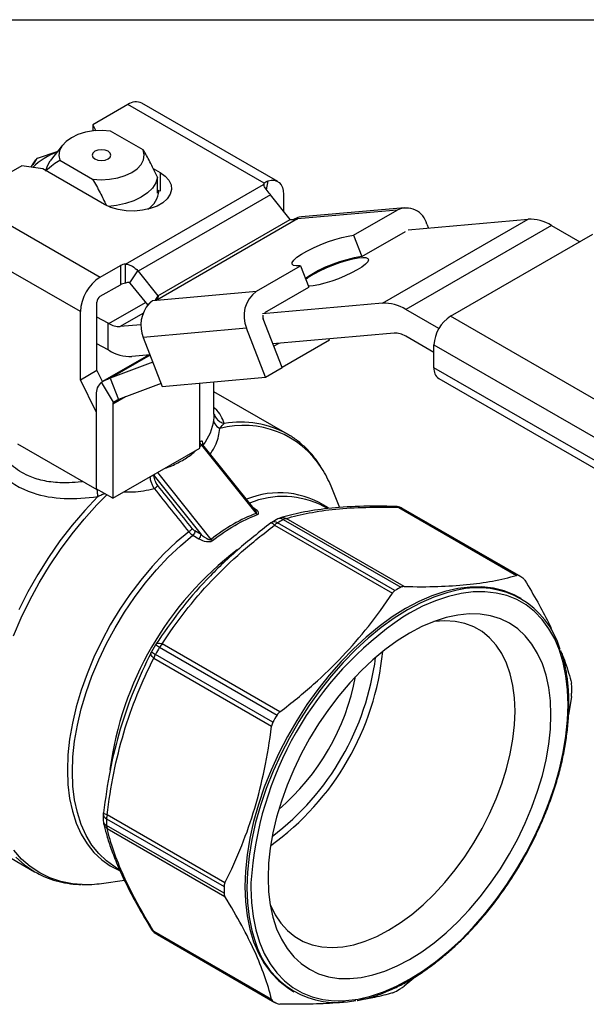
# Model space of a CAD drawing. Header units: inches. Extents: x 0.5 to 21.5, y 0.5 to 16.5.
# Tile 9 of 10: x 16.5 to 18.9, y 12.4 to 16.5. Entities that reach past the tile are written whole.
import ezdxf

# ---------------------------------------------------------------- set-up
doc = ezdxf.new("R2010")
doc.units = ezdxf.units.IN
doc.header["$LTSCALE"] = 2
doc.header["$MEASUREMENT"] = 0
doc.linetypes.add('SLD-Solid', pattern=[0])
doc.layers.add('TEXT', color=140, linetype='SLD-Solid', lineweight=25)

msp = doc.modelspace()

# ---------------------------------------------------------------- linework, layer by layer
for p, q in [((16.9871, 16.143), (16.8398, 16.058)), ((17.5596, 15.8125), (16.9871, 16.143)), ((17.6168, 15.8194), (17.0461, 16.1488)), ((16.8398, 16.058), (16.8515, 16.0329)), ((16.8398, 16.058), (16.8398, 16.0317)), ((17.0517, 15.952), (16.9138, 16.0316)), ((16.6067, 15.9174), (16.6932, 15.9476)), ((16.7125, 15.9726), (16.6606, 15.9056)), ((16.6019, 15.9114), (16.5867, 15.8892)), ((16.7009, 15.9086), (16.8387, 15.829)), ((16.5417, 15.8859), (16.2998, 15.7462)), ((16.6295, 15.8723), (16.5417, 15.8859)), ((16.5812, 15.8811), (16.5804, 15.8799)), ((16.8884, 15.7228), (16.6295, 15.8723)), ((17.0934, 15.8745), (17.1223, 15.8578)), ((17.1115, 15.77), (17.1115, 15.8371)), ((17.1223, 15.8578), (17.1223, 15.7786)), ((16.9763, 15.472), (17.5568, 15.8071)), ((17.1115, 15.7837), (17.1158, 15.7812)), ((17.5596, 15.8008), (17.5596, 15.8125)), ((17.5697, 15.7848), (17.5762, 15.8218)), ((16.2998, 15.7462), (16.8705, 15.4168)), ((17.5867, 15.7632), (17.0299, 15.4418)), ((17.6697, 15.66), (17.5867, 15.7632)), ((17.6413, 15.7653), (17.6413, 15.6953)), ((18.1189, 15.699), (17.7003, 15.6616)), ((18.1501, 15.709), (17.7162, 15.6702)), ((17.9351, 15.5929), (18.1189, 15.699)), ((17.7003, 15.6616), (17.1089, 15.3202)), ((17.1129, 15.3386), (17.6697, 15.66)), ((17.6879, 15.6605), (17.6829, 15.66)), ((17.7162, 15.6702), (17.7069, 15.6688)), ((18.0573, 15.3073), (18.6698, 15.6609)), ((18.1648, 15.6157), (18.6698, 15.6609)), ((18.7672, 15.6348), (18.1548, 15.2812)), ((18.2442, 15.6396), (18.2504, 15.6234)), ((18.7672, 15.6348), (18.8862, 15.5661)), ((16.787, 15.2721), (16.2163, 15.6016)), ((17.9351, 15.5929), (17.9699, 15.5032)), ((17.9699, 15.5032), (18.1537, 15.6093)), ((18.3433, 15.2528), (18.9418, 15.5983)), ((16.8705, 15.4168), (16.9552, 15.4657)), ((16.9552, 15.4657), (16.9552, 15.3853)), ((16.9763, 15.3916), (16.9763, 15.472)), ((17.5275, 15.3576), (17.7124, 15.4644)), ((17.7124, 15.4644), (17.7472, 15.3747)), ((16.9949, 15.3925), (17.029, 15.4429)), ((17.0299, 15.4418), (17.1129, 15.3386)), ((16.8705, 15.3364), (16.9552, 15.3853)), ((16.9951, 15.3923), (17.0701, 15.299)), ((17.5623, 15.2679), (17.7472, 15.3747)), ((17.1132, 15.3382), (17.101, 15.3195)), ((17.1089, 15.3202), (17.5275, 15.3576)), ((16.8566, 15.0253), (16.8566, 15.3123)), ((16.9064, 15.2218), (17.0606, 15.3108)), ((17.0919, 15.3187), (17.1032, 15.3197)), ((17.1031, 15.3214), (17.1032, 15.3197)), ((17.1032, 15.3197), (17.1089, 15.3202)), ((18.0573, 15.3073), (17.5524, 15.2622)), ((16.787, 14.9851), (16.787, 15.2721)), ((16.9041, 15.2231), (16.8566, 15.2489)), ((17.0499, 15.2635), (16.9551, 15.2088)), ((18.2941, 15.2008), (18.1548, 15.2812)), ((20.5593, 13.9735), (18.3433, 15.2528)), ((16.9041, 15.1106), (16.9041, 15.2231)), ((16.9064, 15.2218), (16.9041, 15.2231)), ((17.0419, 15.2165), (16.9551, 15.2088)), ((17.4857, 15.2018), (17.0518, 15.163)), ((17.5654, 14.9964), (17.4857, 15.2018)), ((17.635, 15.0366), (17.5553, 15.2419)), ((17.0518, 15.163), (17.1314, 14.9576)), ((18.106, 15.1818), (17.5964, 15.1362)), ((18.2737, 15.1), (18.1548, 15.1687)), ((16.9041, 15.1106), (16.8566, 15.1364)), ((17.6212, 15.1384), (17.6002, 15.1263)), ((17.8338, 15.1514), (17.6348, 15.0365)), ((17.8338, 15.1514), (17.8316, 15.1572)), ((18.2737, 15.1322), (20.4897, 13.853)), ((18.2737, 15.0358), (18.2737, 15.1322)), ((17.0737, 15.0895), (16.8807, 14.978)), ((16.9064, 15.1093), (16.9041, 15.1106)), ((17.0806, 15.0888), (16.9125, 14.9918)), ((17.0801, 15.09), (17.0038, 15.0832)), ((17.0919, 15.0594), (16.9125, 14.9918)), ((17.5654, 14.9964), (17.635, 15.0366)), ((20.4897, 13.7565), (18.2737, 15.0358)), ((16.787, 14.9851), (16.8566, 15.0253)), ((16.8803, 14.9775), (16.8566, 15.0253)), ((17.1314, 14.9576), (17.5654, 14.9964)), ((16.8539, 14.8503), (16.787, 14.9851)), ((16.9271, 14.8912), (16.8758, 14.9751)), ((16.9125, 14.9918), (16.9473, 14.9021)), ((17.1267, 14.9697), (16.9473, 14.9021)), ((17.2889, 14.6976), (17.2889, 14.9717)), ((17.3487, 14.8413), (17.3487, 14.9771)), ((18.2941, 14.9907), (20.5101, 13.7114)), ((16.8539, 14.9226), (16.8539, 14.5268)), ((16.9768, 14.9132), (16.9235, 14.8824)), ((17.6577, 14.7569), (17.3487, 14.9352)), ((16.9235, 14.8824), (16.9235, 14.4866)), ((17.3495, 14.8414), (17.3491, 14.8415)), ((17.6625, 14.7541), (17.6577, 14.7569)), ((16.5225, 14.7162), (16.8557, 14.5238)), ((17.2889, 14.7029), (17.2969, 14.7103)), ((17.2969, 14.7103), (17.5263, 14.4232)), ((17.5227, 14.4357), (17.3021, 14.7119)), ((17.3029, 14.7112), (17.3029, 14.7124)), ((16.9235, 14.4866), (17.2889, 14.6976)), ((17.0967, 14.5866), (17.0972, 14.5816)), ((17.0972, 14.5816), (17.2947, 14.3343)), ((17.0972, 14.5803), (17.0972, 14.5816)), ((17.3371, 14.314), (17.1122, 14.5955)), ((16.9235, 14.4866), (16.8539, 14.5268)), ((16.8557, 14.5257), (16.8557, 14.5238)), ((16.8573, 14.5248), (16.8557, 14.5238)), ((17.8779, 14.4469), (17.8409, 14.5375)), ((17.8267, 14.4434), (17.8111, 14.4524)), ((18.1256, 14.4484), (18.6208, 14.1625)), ((18.63, 14.1613), (18.136, 14.4465)), ((18.6386, 14.1565), (18.1447, 14.4416)), ((17.6166, 14.3998), (17.5921, 14.3856)), ((17.6036, 14.3733), (18.0988, 14.0874)), ((18.1097, 14.0982), (17.6158, 14.3833)), ((17.6402, 14.3974), (18.1341, 14.1123)), ((18.1477, 14.1156), (17.6524, 14.4015)), ((17.2597, 14.3314), (17.2856, 14.3164)), ((17.2947, 14.3343), (17.2688, 14.3493)), ((18.6398, 14.0649), (18.6314, 14.0697)), ((17.0844, 13.8369), (17.085, 13.8384)), ((17.1025, 13.8696), (17.0856, 13.8403)), ((17.1049, 13.8723), (17.1039, 13.8711)), ((17.12, 13.8599), (17.6139, 13.5748)), ((17.6256, 13.588), (17.1304, 13.8739)), ((17.0959, 13.814), (17.5911, 13.5281)), ((17.5967, 13.5449), (17.1027, 13.83)), ((18.8514, 13.6529), (18.8393, 13.5752)), ((16.136, 13.1805), (16.5948, 12.9157)), ((16.8835, 13.1582), (16.8835, 13.13)), ((16.8973, 13.1389), (17.3913, 12.8537)), ((17.3951, 12.8686), (16.8999, 13.1545)), ((17.3913, 12.8256), (16.8973, 13.1107)), ((16.8999, 13.0981), (17.3951, 12.8122)), ((16.9352, 12.9351), (16.9516, 12.9256)), ((16.5948, 12.9157), (16.5986, 12.9135)), ((16.8764, 12.8667), (16.9723, 12.8798)), ((17.5911, 12.3789), (17.0959, 12.6648)), ((17.1027, 12.6567), (17.5967, 12.3716)), ((17.1113, 12.6516), (17.6053, 12.3664)), ((18.2043, 12.4801), (18.1477, 12.434)), ((17.6768, 12.4161), (17.6851, 12.4113))]:
    msp.add_line(p, q)
at = {"flags": 128}
for points in [[(16.9138, 16.0316), (16.8784, 16.0339), (16.8428, 16.032), (16.8086, 16.0262), (16.7771, 16.0166), (16.7494, 16.0035), (16.7268, 15.9876), (16.7102, 15.9694), (16.7, 15.9496), (16.6969, 15.9291), (16.7009, 15.9086)], [(16.8484, 15.9464), (16.8399, 15.939), (16.8369, 15.9303), (16.8399, 15.9216), (16.8484, 15.9142), (16.8612, 15.9093), (16.8763, 15.9076), (16.8914, 15.9093), (16.9041, 15.9142), (16.9127, 15.9216), (16.9157, 15.9303), (16.9127, 15.939), (16.9041, 15.9464), (16.8914, 15.9513), (16.8763, 15.953), (16.8612, 15.9513), (16.8484, 15.9464)], [(16.8387, 15.829), (16.8742, 15.8267), (16.9098, 15.8286), (16.944, 15.8344), (16.9755, 15.844), (17.0031, 15.8571), (17.0257, 15.873), (17.0424, 15.8912), (17.0525, 15.911), (17.0557, 15.9315), (17.0517, 15.952)], [(16.6416, 15.8653), (16.6484, 15.8859), (16.6606, 15.9056)], [(17.1223, 15.8578), (17.144, 15.8423), (17.1597, 15.8245), (17.1687, 15.8053), (17.1705, 15.7853), (17.1651, 15.7656), (17.1527, 15.747), (17.1338, 15.7303), (17.1094, 15.7161), (17.0804, 15.7053), (17.0481, 15.6981), (17.014, 15.695), (16.9795, 15.696), (16.9461, 15.7012), (16.9153, 15.7103), (16.8884, 15.7228)], [(17.1115, 15.8371), (17.1041, 15.814), (17.09, 15.7919), (17.0696, 15.7715), (17.0433, 15.7535), (17.0121, 15.7384), (16.9769, 15.7265), (16.9386, 15.7184), (16.9048, 15.7146)], [(17.5762, 15.8218), (17.5896, 15.8246), (17.6021, 15.8244), (17.6134, 15.8211), (17.623, 15.8149), (17.6308, 15.806), (17.6366, 15.7945), (17.6401, 15.7808), (17.6413, 15.7653)], [(17.7124, 15.4644), (17.6948, 15.464), (17.6828, 15.4664), (17.677, 15.4716), (17.6776, 15.4792), (17.6846, 15.489), (17.6977, 15.5006), (17.7162, 15.5134), (17.7395, 15.5268), (17.7665, 15.5403), (17.7959, 15.5533), (17.8266, 15.5653), (17.8572, 15.5756), (17.8863, 15.5839), (17.9127, 15.5897), (17.9351, 15.5929)], [(17.7703, 15.4311), (17.7939, 15.4438), (17.8205, 15.4563), (17.8489, 15.468), (17.8778, 15.4785), (17.9059, 15.4873), (17.932, 15.494), (17.9551, 15.4982), (17.974, 15.4999), (17.9879, 15.499), (17.9963, 15.4954), (17.9988, 15.4893), (17.9952, 15.4811), (17.9857, 15.471), (17.9708, 15.4596), (17.9511, 15.4472), (17.9274, 15.4345), (17.9008, 15.422), (17.8725, 15.4103), (17.8436, 15.3998), (17.8155, 15.391), (17.7893, 15.3843), (17.7663, 15.3801), (17.7474, 15.3784), (17.7458, 15.3783)], [(16.5055, 13.9088), (16.5381, 13.984), (16.5744, 14.0583), (16.6143, 14.1312), (16.6574, 14.2021), (16.7035, 14.2708), (16.7524, 14.3367), (16.8036, 14.3995), (16.857, 14.4587), (16.8986, 14.501)], [(16.8603, 14.4946), (16.8053, 14.4358), (16.7522, 14.3732), (16.7015, 14.3072), (16.6535, 14.2383), (16.6085, 14.1667), (16.5668, 14.0931), (16.5287, 14.0178)], [(17.2427, 14.346), (17.19, 14.3016), (17.1386, 14.2526), (17.0887, 14.1995), (17.0409, 14.1427), (16.9955, 14.0826), (16.9528, 14.0197), (16.9131, 13.9543), (16.8768, 13.8871), (16.844, 13.8185), (16.8151, 13.749), (16.7903, 13.6792), (16.7697, 13.6096), (16.7536, 13.5406), (16.7419, 13.4729), (16.7349, 13.4069), (16.7326, 13.3432), (16.7349, 13.2822), (16.7419, 13.2243), (16.7536, 13.17), (16.7697, 13.1197), (16.7903, 13.0739), (16.8151, 13.0327), (16.844, 12.9966), (16.8768, 12.9658), (16.9131, 12.9405), (16.9515, 12.9216)], [(16.9277, 12.9396), (16.8967, 12.9616), (16.8643, 12.9922), (16.8356, 13.028), (16.811, 13.0689), (16.7906, 13.1144), (16.7746, 13.1643), (16.763, 13.2181), (16.7561, 13.2756), (16.7538, 13.3361), (16.7561, 13.3994), (16.763, 13.4648), (16.7746, 13.532), (16.7906, 13.6004), (16.811, 13.6695), (16.8356, 13.7388), (16.8643, 13.8077), (16.8967, 13.8758), (16.9328, 13.9425), (16.9721, 14.0073), (17.0145, 14.0698), (17.0596, 14.1295), (17.107, 14.1859), (17.1564, 14.2386), (17.2074, 14.2872), (17.2597, 14.3314)], [(18.6314, 14.0697), (18.6113, 14.0804), (18.5687, 14.0975), (18.5233, 14.1087), (18.4754, 14.114), (18.4253, 14.1134), (18.3733, 14.1068), (18.3198, 14.0943), (18.2652, 14.076), (18.2098, 14.052), (18.1541, 14.0225), (18.0983, 13.9876), (18.043, 13.9477), (17.9884, 13.903), (17.9349, 13.8537), (17.8829, 13.8003), (17.8328, 13.743), (17.7848, 13.6824), (17.7394, 13.6187), (17.6969, 13.5525), (17.6574, 13.4842), (17.6213, 13.4142), (17.5889, 13.343), (17.5604, 13.2712), (17.5359, 13.1992), (17.5156, 13.1274), (17.4997, 13.0565), (17.4882, 12.9868), (17.4813, 12.9189), (17.479, 12.8532), (17.4813, 12.7901), (17.4882, 12.7302), (17.4997, 12.6737), (17.5156, 12.6212), (17.5359, 12.5729), (17.5604, 12.5291), (17.5889, 12.4903), (17.6213, 12.4565), (17.6574, 12.4282), (17.6768, 12.4161)], [(18.3708, 14.0999), (18.3282, 14.0895), (18.2736, 14.0712), (18.2182, 14.0472), (18.1624, 14.0177), (18.1067, 13.9828), (18.0513, 13.9429), (17.9967, 13.8981), (17.9432, 13.8489), (17.8913, 13.7954), (17.8411, 13.7382), (17.7932, 13.6776), (17.7478, 13.6139), (17.7052, 13.5477), (17.6658, 13.4793), (17.6297, 13.4094), (17.5973, 13.3382), (17.5687, 13.2664), (17.5442, 13.1943), (17.5239, 13.1226), (17.508, 13.0517), (17.4966, 12.982), (17.4897, 12.9141), (17.4873, 12.8484), (17.4897, 12.7853), (17.4966, 12.7254), (17.508, 12.6689), (17.5206, 12.626)], [(18.1708, 12.4633), (18.2259, 12.4978), (18.2805, 12.5372), (18.3345, 12.5814), (18.3873, 12.63), (18.4386, 12.6828), (18.4881, 12.7393), (18.5355, 12.7992), (18.5803, 12.8621), (18.6224, 12.9275), (18.6613, 12.995), (18.6969, 13.0641), (18.729, 13.1344), (18.7572, 13.2053), (18.7814, 13.2765), (18.8014, 13.3473), (18.8171, 13.4174), (18.8284, 13.4862), (18.8353, 13.5533), (18.8375, 13.6182), (18.8353, 13.6804), (18.8284, 13.7396), (18.8171, 13.7954), (18.8014, 13.8473), (18.7814, 13.895), (18.7572, 13.9382), (18.729, 13.9766), (18.6969, 14.0099), (18.6613, 14.0379), (18.6224, 14.0604), (18.5803, 14.0773), (18.5355, 14.0883), (18.4881, 14.0936), (18.4386, 14.093), (18.3873, 14.0865), (18.3345, 14.0741), (18.2805, 14.056), (18.2259, 14.0323), (18.1708, 14.0032), (18.1433, 13.9866)], [(18.1708, 12.5469), (18.2226, 12.5794), (18.274, 12.6169), (18.3246, 12.6591), (18.3741, 12.7057), (18.422, 12.7562), (18.468, 12.8104), (18.5117, 12.8679), (18.5528, 12.928), (18.5911, 12.9906), (18.6261, 13.0549), (18.6577, 13.1207), (18.6855, 13.1872), (18.7095, 13.2542), (18.7293, 13.3209), (18.7449, 13.3871), (18.7561, 13.452), (18.7629, 13.5153), (18.7652, 13.5764), (18.7629, 13.6349), (18.7561, 13.6904), (18.7449, 13.7423), (18.7293, 13.7904), (18.7095, 13.8343), (18.6855, 13.8736), (18.6577, 13.908), (18.6261, 13.9373), (18.5911, 13.9612), (18.5528, 13.9796), (18.5117, 13.9923), (18.468, 13.9992), (18.422, 14.0003), (18.3741, 13.9956), (18.3246, 13.985), (18.274, 13.9688), (18.2226, 13.9469), (18.1708, 13.9196), (18.119, 13.8871), (18.0676, 13.8496), (18.017, 13.8074), (17.9675, 13.7609), (17.9196, 13.7103), (17.8736, 13.6561), (17.8299, 13.5987), (17.7887, 13.5385), (17.7505, 13.476), (17.7155, 13.4116), (17.6839, 13.3459), (17.6561, 13.2793), (17.6321, 13.2124), (17.6123, 13.1456), (17.5967, 13.0795), (17.5855, 13.0145), (17.5787, 12.9513), (17.5764, 12.8902), (17.5787, 12.8316), (17.5855, 12.7762), (17.5967, 12.7242), (17.6123, 12.6761), (17.6321, 12.6322), (17.6561, 12.5929), (17.6839, 12.5585), (17.7155, 12.5293), (17.7505, 12.5053), (17.7887, 12.4869), (17.8299, 12.4742), (17.8736, 12.4673), (17.9196, 12.4662), (17.9675, 12.471), (18.017, 12.4815), (18.0676, 12.4978), (18.119, 12.5196), (18.1708, 12.5469)], [(18.0824, 12.6694), (18.1315, 12.7004), (18.1802, 12.7364), (18.2281, 12.777), (18.2747, 12.822), (18.3197, 12.8709), (18.3627, 12.9234), (18.4033, 12.9789), (18.4411, 13.037), (18.4759, 13.0972), (18.5073, 13.1591), (18.5351, 13.222), (18.559, 13.2854), (18.5789, 13.3488), (18.5945, 13.4117), (18.6058, 13.4735), (18.6126, 13.5336), (18.6148, 13.5917), (18.6126, 13.6471), (18.6058, 13.6994), (18.5945, 13.7482), (18.5789, 13.793), (18.559, 13.8335), (18.5351, 13.8693), (18.5073, 13.9001), (18.4759, 13.9257), (18.4411, 13.9458), (18.4033, 13.9602), (18.3627, 13.9689), (18.3197, 13.9717), (18.2747, 13.9687), (18.2733, 13.9685)], [(16.7953, 12.8622), (16.7546, 12.8653), (16.7057, 12.8746), (16.6594, 12.8897), (16.6161, 12.9107), (16.5761, 12.9372), (16.5396, 12.9693), (16.5069, 13.0067)], [(16.5155, 12.9777), (16.5523, 12.9445), (16.5928, 12.9169), (16.5948, 12.9157)], [(16.9352, 12.9351), (16.9328, 12.9365), (16.9277, 12.9396)], [(17.5043, 12.8694), (17.5041, 12.8484), (17.5063, 12.7861), (17.5131, 12.7269), (17.5245, 12.6711), (17.5402, 12.6192), (17.5602, 12.5715), (17.5844, 12.5283), (17.6126, 12.4899), (17.6446, 12.4566), (17.6803, 12.4286), (17.7192, 12.4061), (17.7613, 12.3893), (17.8061, 12.3782), (17.8535, 12.3729), (17.903, 12.3736), (17.9543, 12.3801), (18.0071, 12.3924), (18.061, 12.4105), (18.1157, 12.4342), (18.1708, 12.4633)], [(17.5853, 12.7769), (17.5859, 12.7756), (17.6057, 12.7351), (17.6297, 12.6993), (17.6575, 12.6685), (17.6889, 12.6429), (17.7237, 12.6228), (17.7615, 12.6084), (17.8021, 12.5997), (17.845, 12.5969), (17.89, 12.5999), (17.9367, 12.6088), (17.9845, 12.6234), (18.0333, 12.6437), (18.0824, 12.6694)]]:
    msp.add_lwpolyline(points, dxfattribs=at)
for centre, radius, start, end in [((17.0217, 16.0947), 0.0594, 65.6929, 125.6176), ((16.7865, 15.6769), 0.2834, 109.9411, 134.5839), ((17.0092, 15.7933), 0.1097, 304.437, 353.5359), ((17.5727, 15.8021), 0.0167, 141.6053, 162.4667), ((17.4382, 15.6439), 0.1904, 38.7944, 39.2038), ((18.1571, 15.6179), 0.0897, 14.0017, 115.2508), ((17.6943, 15.6798), 0.0316, 218.7937, 219.6144), ((17.6997, 15.6729), 0.0114, 241.909, 273.0273), ((18.6767, 15.4919), 0.1691, 57.6507, 92.3578), ((18.0518, 14.9411), 0.5681, 98.2803, 124.1311), ((16.9807, 15.4189), 0.0533, 94.8341, 118.6004), ((16.9683, 15.2639), 0.1815, 122.6055, 177.3945), ((16.8815, 15.3225), 0.1904, 38.7944, 39.2038), ((17.8621, 15.2605), 0.1937, 118.2938, 131.0562), ((16.9807, 15.3385), 0.0533, 94.8341, 118.6004), ((16.9703, 15.3724), 0.0317, 38.7944, 39.2038), ((16.8868, 15.3109), 0.0303, 122.6055, 177.3945), ((17.1375, 15.3584), 0.0316, 218.7937, 219.6144), ((17.6029, 15.2539), 0.1282, 126.0232, 203.9762), ((17.1767, 15.215), 0.1353, 138.0235, 202.6015), ((17.1083, 15.3314), 0.0112, 242.5743, 273.1221), ((18.0643, 15.1384), 0.1691, 57.6507, 92.3578), ((17.5782, 15.2508), 0.0245, 165.7281, 201.0955), ((18.4248, 15.1253), 0.1513, 122.6055, 177.3945), ((16.9516, 15.2933), 0.0845, 237.6507, 272.3578), ((18.1095, 15.0973), 0.0845, 57.6507, 92.3578), ((16.9968, 15.2522), 0.1691, 237.6507, 272.3578), ((18.3205, 15.0298), 0.0472, 172.7442, 235.9436), ((16.9148, 14.9279), 0.0612, 129.5732, 185.0104), ((16.9336, 14.8833), 0.0102, 129.5732, 185.0104), ((17.4735, 14.4037), 0.3898, 32.4197, 104.8263), ((17.461, 14.3998), 0.4076, 61.1471, 99.7243), ((17.3872, 14.3535), 0.4896, 22.0711, 31.9565), ((17.6236, 14.1456), 0.3643, 55.537, 112.3243), ((17.6395, 14.1227), 0.3717, 62.5004, 112.3546), ((18.1128, 14.4053), 0.0472, 61.6511, 88.4068), ((18.1278, 14.4305), 0.018, 62.6387, 96.9052), ((17.9724, 14.1432), 0.3446, 60.0028, 61.6513), ((17.6164, 14.3451), 0.0472, 120.819, 126.8807), ((17.6021, 14.3656), 0.0223, 52.2736, 116.5034), ((17.6461, 14.3337), 0.0581, 121.4438, 137.0554), ((18.115, 13.5468), 0.9742, 119.1688, 120.8259), ((17.6396, 14.3585), 0.0472, 106.8705, 119.1618), ((17.6263, 14.3778), 0.0241, 54.7704, 113.8074), ((17.6563, 14.3699), 0.0319, 96.9854, 120.3191), ((18.293, 13.1626), 1.3939, 127.3954, 172.4641), ((18.4664, 13.8581), 0.3446, 58.3379, 61.6513), ((18.6089, 13.2616), 0.9742, 119.1688, 120.8259), ((18.4589, 13.7517), 0.3592, 16.0462, 104.1891), ((18.96, 12.7782), 1.4585, 124.0536, 176.4155), ((17.1267, 13.8171), 0.0472, 150.5524, 152.972), ((17.2127, 14.0329), 0.2307, 236.5707, 241.5311), ((17.1432, 13.8456), 0.0472, 147.0211, 149.4476), ((17.0004, 13.6652), 0.2285, 58.4594, 63.4681), ((18.6613, 12.9501), 1.7898, 149.4477, 150.5523), ((17.1872, 13.8205), 0.0779, 136.7497, 149.5796), ((16.9186, 13.9562), 1.1455, 305.7077, 354.2977), ((17.1705, 13.7916), 0.0779, 150.4206, 163.2498), ((16.913, 13.9594), 1.1243, 307.2618, 352.7436), ((16.9894, 13.9153), 0.971, 310.6142, 349.3912), ((17.8783, 13.6833), 0.9744, 359.1716, 0.8284), ((19.1552, 12.665), 1.7898, 149.4477, 150.5523), ((16.9307, 13.1575), 0.0472, 173.0882, 179.1784), ((16.9058, 13.1596), 0.0223, 183.4979, 247.7352), ((16.9307, 13.1306), 0.0472, 180.8354, 193.1713), ((16.9074, 13.1326), 0.0241, 186.1942, 245.2373), ((17.8717, 13.1248), 0.9744, 179.1716, 180.8284), ((16.9554, 13.1374), 0.0581, 162.9443, 178.5539), ((16.9292, 13.1105), 0.0319, 179.6783, 203.0078), ((16.8087, 13.3534), 0.4914, 268.4431, 277.9224), ((18.3656, 12.8397), 0.9744, 179.1716, 180.8284), ((17.1267, 12.6974), 0.0472, 211.5694, 238.3381), ((17.1124, 12.6719), 0.018, 203.0873, 237.3498), ((17.2836, 12.95), 0.3446, 238.338, 240.0026), ((17.8653, 12.7239), 0.3584, 195.8569, 282.9251), ((17.6349, 13.2613), 0.9742, 299.1688, 300.8259), ((17.7775, 12.6649), 0.3446, 238.3379, 241.6513)]:
    msp.add_arc(centre, radius, start, end)
msp.add_ellipse((17.2668, 14.3678), major_axis=(-0.0149, 0.0198), ratio=0.5033, start_param=1.627082, end_param=2.273585)
for points, knots in [([(17.1115, 15.8371), (17.0999, 15.8616), (17.0894, 15.8829), (17.0697, 15.9208), (17.0605, 15.9374), (17.0517, 15.952)], [0, 0, 0, 0, 0.5, 0.5, 1, 1, 1, 1]), ([(16.5812, 15.8811), (16.5814, 15.8815), (16.59, 15.8977), (16.5984, 15.9077), (16.6067, 15.9174)], [0, 0, 0, 0, 0.024385, 1, 1, 1, 1]), ([(16.6067, 15.9174), (16.6052, 15.917), (16.6029, 15.9153), (16.602, 15.9126), (16.6019, 15.9114)], [0, 0, 0, 0, 0.571429, 1, 1, 1, 1]), ([(16.6066, 15.9173), (16.6066, 15.9174), (16.6065, 15.9177), (16.6066, 15.9175), (16.6067, 15.9174)], [0, 0, 0, 0, 0.442754, 1, 1, 1, 1]), ([(16.6411, 15.8628), (16.6527, 15.8739), (16.6632, 15.8831), (16.6829, 15.8982), (16.6921, 15.9042), (16.7009, 15.9086)], [0, 0, 0, 0, 0.5, 0.5, 1, 1, 1, 1]), ([(16.8387, 15.829), (16.8495, 15.8101), (16.8697, 15.7743), (16.8873, 15.7374), (16.8956, 15.72)], [0, 0, 0, 0, 0.528298, 1, 1, 1, 1]), ([(17.5858, 15.7643), (17.5792, 15.7724), (17.5731, 15.78), (17.5626, 15.7944), (17.5583, 15.801), (17.5568, 15.8071)], [0, 0, 0, 0, 0.5, 0.5, 1, 1, 1, 1]), ([(17.5596, 15.8125), (17.5598, 15.8126), (17.5601, 15.8129), (17.5606, 15.8133), (17.5611, 15.8137), (17.5616, 15.8141), (17.5621, 15.8145), (17.5626, 15.8149), (17.5632, 15.8153), (17.5637, 15.8157), (17.5643, 15.816), (17.5648, 15.8164), (17.5654, 15.8168), (17.5659, 15.8171), (17.5665, 15.8175), (17.5671, 15.8178), (17.5676, 15.8181), (17.5682, 15.8184), (17.5688, 15.8187), (17.5694, 15.819), (17.57, 15.8193), (17.5706, 15.8196), (17.5712, 15.8199), (17.5718, 15.8202), (17.5724, 15.8204), (17.5731, 15.8207), (17.5737, 15.8209), (17.5743, 15.8211), (17.5749, 15.8214), (17.5756, 15.8216), (17.576, 15.8217), (17.5762, 15.8218)], [0, 0, 0, 0, 0.0043847, 0.0087836, 0.0131962, 0.0176219, 0.0220602, 0.0265103, 0.0309717, 0.0354438, 0.0399261, 0.044418, 0.0489188, 0.053428, 0.057945, 0.0624693, 0.0670004, 0.0715376, 0.0760805, 0.0806284, 0.085181, 0.0897377, 0.094298, 0.0988615, 0.1034277, 0.1079962, 0.1125665, 0.1171383, 0.1217112, 0.1262848, 0.1308588, 0.1308588, 0.1308588, 0.1308588]), ([(17.6944, 15.6629), (17.6907, 15.6613), (17.6869, 15.6597), (17.6806, 15.6581), (17.6785, 15.6577), (17.6752, 15.6576), (17.674, 15.6577), (17.6718, 15.6582), (17.6707, 15.6587), (17.67, 15.6596)], [0, 0, 0, 0, 0.5, 0.5, 0.75, 0.75, 0.875, 0.875, 1, 1, 1, 1]), ([(16.9763, 15.472), (16.9816, 15.4716), (16.9867, 15.4705), (16.9965, 15.4674), (17.0012, 15.4653), (17.0145, 15.4577), (17.0224, 15.451), (17.029, 15.4429)], [0, 0, 0, 0, 0.25, 0.25, 0.5, 0.5, 1, 1, 1, 1]), ([(16.9949, 15.3925), (16.9939, 15.3938), (16.992, 15.3943), (16.9886, 15.3946), (16.987, 15.3944), (16.9822, 15.3937), (16.9792, 15.3927), (16.9763, 15.3916)], [0, 0, 0, 0, 0.25, 0.25, 0.5, 0.5, 1, 1, 1, 1]), ([(17.1132, 15.3382), (17.114, 15.3373), (17.1143, 15.3362), (17.1143, 15.3344), (17.1141, 15.3335), (17.1132, 15.3311), (17.1122, 15.3297), (17.1089, 15.3259), (17.1061, 15.3236), (17.1031, 15.3214)], [0, 0, 0, 0, 0.125, 0.125, 0.25, 0.25, 0.5, 0.5, 1, 1, 1, 1]), ([(17.0919, 15.3187), (17.0918, 15.3185), (17.0914, 15.3183), (17.0909, 15.318), (17.0904, 15.3176), (17.0899, 15.3172), (17.0894, 15.3168), (17.0888, 15.3165), (17.0883, 15.3161), (17.0878, 15.3157), (17.0872, 15.3152), (17.0867, 15.3148), (17.0862, 15.3144), (17.0856, 15.314), (17.0851, 15.3135), (17.0845, 15.3131), (17.084, 15.3126), (17.0834, 15.3122), (17.0829, 15.3117), (17.0823, 15.3112), (17.0817, 15.3107), (17.0812, 15.3102), (17.0806, 15.3097), (17.0801, 15.3092), (17.0795, 15.3087), (17.0789, 15.3082), (17.0784, 15.3077), (17.0778, 15.3071), (17.0772, 15.3066), (17.0767, 15.306), (17.0763, 15.3057), (17.0761, 15.3055)], [0, 0, 0, 0, 0.0043847, 0.0087836, 0.0131962, 0.0176219, 0.0220602, 0.0265103, 0.0309717, 0.0354438, 0.0399261, 0.044418, 0.0489188, 0.053428, 0.057945, 0.0624693, 0.0670004, 0.0715376, 0.0760805, 0.0806284, 0.085181, 0.0897377, 0.094298, 0.0988615, 0.1034277, 0.1079962, 0.1125665, 0.1171383, 0.1217112, 0.1262848, 0.1308588, 0.1308588, 0.1308588, 0.1308588]), ([(16.8758, 14.9751), (16.8815, 14.9787), (16.8875, 14.9819), (16.8997, 14.9874), (16.906, 14.9898), (16.9125, 14.9918)], [0, 0, 0, 0, 0.0549277, 0.0549277, 0.1098554, 0.1098554, 0.1098554, 0.1098554]), ([(16.9473, 14.9021), (16.9439, 14.9004), (16.9405, 14.8986), (16.9338, 14.895), (16.9304, 14.8931), (16.9271, 14.8912)], [0, 0, 0, 0, 0.0313397, 0.0313397, 0.0626794, 0.0626794, 0.0626794, 0.0626794]), ([(17.3485, 14.8413), (17.3486, 14.8404), (17.349, 14.8348), (17.3479, 14.8254), (17.347, 14.8175)], [0, 0, 0, 0, 0.160426, 1, 1, 1, 1]), ([(17.3921, 14.8016), (17.3882, 14.8123), (17.3804, 14.8334), (17.3637, 14.8553), (17.3496, 14.8672), (17.3487, 14.8679)], [0, 0, 0, 0, 0.486855, 0.968471, 1, 1, 1, 1]), ([(17.35, 14.8427), (17.3503, 14.8403), (17.3516, 14.8321), (17.36, 14.8198), (17.374, 14.8075), (17.3861, 14.8036), (17.3921, 14.8016)], [0, 0, 0, 0, 0.116517, 0.410914, 0.705457, 1, 1, 1, 1]), ([(17.347, 14.8175), (17.3471, 14.8115), (17.3514, 14.7972), (17.3645, 14.7854), (17.3738, 14.7805)], [0, 0, 0, 0, 0.4285714, 1, 1, 1, 1]), ([(16.7978, 14.5572), (16.7951, 14.5568), (16.7757, 14.5536), (16.7432, 14.5519), (16.701, 14.5516), (16.6638, 14.5548), (16.6292, 14.5608), (16.5976, 14.5694), (16.5646, 14.5822), (16.5307, 14.6005), (16.4972, 14.6257), (16.4693, 14.6546), (16.4463, 14.6871), (16.4269, 14.7236), (16.4184, 14.7511), (16.4139, 14.7655)], [0, 0, 0, 0, 0.014772, 0.106167, 0.181068, 0.253999, 0.323727, 0.390363, 0.454035, 0.544179, 0.634861, 0.726439, 0.80776, 0.898905, 1, 1, 1, 1]), ([(17.3334, 14.6727), (17.3427, 14.6868), (17.3642, 14.7196), (17.3703, 14.7584), (17.3738, 14.7805)], [0, 0, 0, 0, 0.429941, 1, 1, 1, 1]), ([(17.8, 14.6167), (17.7925, 14.6284), (17.7758, 14.6542), (17.7454, 14.6892), (17.7097, 14.7218), (17.682, 14.7431), (17.6654, 14.752), (17.6627, 14.7534)], [0, 0, 0, 0, 0.2055066, 0.4564891, 0.7053853, 0.9525177, 1, 1, 1, 1]), ([(16.3719, 14.7264), (16.3864, 14.678), (16.4385, 14.5861), (16.6055, 14.483), (16.7656, 14.4803), (16.8603, 14.4946)], [8.561888, 8.561888, 8.561888, 8.561888, 9.071881, 9.581874, 10.346863, 10.346863, 10.346863, 10.346863]), ([(17.3029, 14.7124), (17.3029, 14.718), (17.3017, 14.7259), (17.2963, 14.7286), (17.2921, 14.7256), (17.29, 14.7233)], [0, 0, 0, 0, 0.0517513, 0.0862522, 0.120753, 0.120753, 0.120753, 0.120753]), ([(17.2969, 14.7103), (17.2951, 14.7118), (17.2916, 14.716), (17.2901, 14.7208), (17.29, 14.7233)], [0, 0, 0, 0, 0.4285714, 1, 1, 1, 1]), ([(17.302, 14.7119), (17.3019, 14.7121), (17.3013, 14.7128), (17.3003, 14.7134), (17.2991, 14.7133), (17.2979, 14.7122), (17.2972, 14.711), (17.2969, 14.7103)], [0, 0, 0, 0, 0.088745, 0.318492, 0.539384, 0.760158, 1, 1, 1, 1]), ([(17.1435, 14.6136), (17.1506, 14.616), (17.177, 14.6248), (17.2165, 14.646), (17.2532, 14.6688), (17.2695, 14.6846), (17.2739, 14.6889)], [0, 0, 0, 0, 0.135271, 0.500352, 0.86509, 1, 1, 1, 1]), ([(17.0898, 14.5826), (17.091, 14.5825), (17.0938, 14.582), (17.096, 14.5809), (17.0972, 14.5803)], [0, 0, 0, 0, 0.4323165, 1, 1, 1, 1]), ([(17.0972, 14.5816), (17.096, 14.5822), (17.0943, 14.5831), (17.0921, 14.5835), (17.0914, 14.5836)], [0, 0, 0, 0, 0.712146, 1, 1, 1, 1]), ([(17.0798, 14.5768), (17.0799, 14.5742), (17.0803, 14.5671), (17.0839, 14.5544), (17.0897, 14.5402), (17.095, 14.5317), (17.0976, 14.5275)], [0, 0, 0, 0, 0.169419, 0.448441, 0.725312, 1, 1, 1, 1]), ([(16.8603, 14.4946), (16.8602, 14.4999), (16.8599, 14.5092), (16.8583, 14.5202), (16.8576, 14.5249)], [0, 0, 0, 0, 0.572421, 1, 1, 1, 1]), ([(16.8603, 14.4946), (16.8633, 14.496), (16.8718, 14.4998), (16.8814, 14.5039), (16.8881, 14.5061), (16.8891, 14.5064)], [0, 0, 0, 0, 0.310298, 0.89602, 1, 1, 1, 1]), ([(16.9704, 14.5137), (16.9828, 14.5134), (17.0268, 14.5122), (17.0681, 14.5211), (17.0976, 14.5275)], [0, 0, 0, 0, 0.281881, 1, 1, 1, 1]), ([(17.5315, 14.4181), (17.5337, 14.4189), (17.5367, 14.4214), (17.5367, 14.4275), (17.5294, 14.4366), (17.5193, 14.4436), (17.5126, 14.4474)], [0, 0, 0, 0, 0.0240513, 0.0481026, 0.0962053, 0.1683592, 0.1683592, 0.1683592, 0.1683592]), ([(17.5263, 14.4232), (17.5267, 14.4233), (17.5275, 14.4237), (17.5281, 14.4247), (17.5282, 14.4261), (17.5272, 14.4298), (17.5247, 14.433), (17.5227, 14.4356)], [0, 0, 0, 0, 0.084355, 0.175456, 0.283023, 0.413135, 1, 1, 1, 1]), ([(18.1141, 14.4526), (18.0618, 14.4532), (17.9602, 14.4545), (17.8281, 14.4452), (17.7169, 14.4285), (17.6557, 14.4118), (17.626, 14.4038)], [0, 0, 0, 0, 0.272876, 0.530548, 0.772964, 1, 1, 1, 1]), ([(17.6524, 14.4015), (17.6824, 14.4105), (17.7146, 14.4185), (17.7839, 14.4319), (17.8211, 14.4373), (17.9404, 14.4489), (18.0299, 14.451), (18.1256, 14.4484)], [0, 0, 0, 0, 0.25, 0.25, 0.5, 0.5, 1, 1, 1, 1]), ([(18.1256, 14.4484), (18.1231, 14.45), (18.1194, 14.4524), (18.1154, 14.4522), (18.1141, 14.4522)], [0, 0, 0, 0, 0.66573, 1, 1, 1, 1]), ([(17.5882, 14.383), (17.5403, 14.3455), (17.4446, 14.2707), (17.3159, 14.1461), (17.2009, 14.0132), (17.1366, 13.9194), (17.1045, 13.8725)], [0, 0, 0, 0, 0.2497959, 0.4998624, 0.7500402, 1, 1, 1, 1]), ([(17.1304, 13.8739), (17.1904, 13.9663), (17.2597, 14.0559), (17.3785, 14.1818), (17.4207, 14.2222), (17.5094, 14.3), (17.5557, 14.3374), (17.6036, 14.3733)], [0, 0, 0, 0, 0.5, 0.5, 0.75, 0.75, 1, 1, 1, 1]), ([(17.6036, 14.3733), (17.6014, 14.3754), (17.5968, 14.3797), (17.592, 14.3826), (17.589, 14.3837), (17.5886, 14.3829), (17.5884, 14.3826)], [0, 0, 0, 0, 0.304638, 0.639314, 0.909541, 1, 1, 1, 1]), ([(17.6524, 14.4015), (17.649, 14.4028), (17.6417, 14.4055), (17.6325, 14.4057), (17.6275, 14.4039), (17.626, 14.4034)], [0, 0, 0, 0, 0.39475, 0.828476, 1, 1, 1, 1]), ([(17.2688, 14.3493), (17.2688, 14.3463), (17.2679, 14.3428), (17.2646, 14.3363), (17.2622, 14.3334), (17.2597, 14.3314)], [0, 0, 0, 0, 0.5, 0.5, 1, 1, 1, 1]), ([(17.2856, 14.3164), (17.2882, 14.3184), (17.2905, 14.3213), (17.2938, 14.3278), (17.2947, 14.3313), (17.2947, 14.3343)], [0, 0, 0, 0, 0.5, 0.5, 1, 1, 1, 1]), ([(17.2947, 14.3343), (17.2968, 14.3325), (17.3007, 14.3292), (17.3066, 14.3249), (17.3117, 14.3214), (17.3158, 14.3189), (17.3189, 14.3172), (17.322, 14.3157), (17.3254, 14.3142), (17.3293, 14.313), (17.3326, 14.3125), (17.3354, 14.3127), (17.3365, 14.3136), (17.3371, 14.314)], [0, 0, 0, 0, 0.1736, 0.325301, 0.455169, 0.563306, 0.618707, 0.670152, 0.767095, 0.845793, 0.907967, 0.957104, 1, 1, 1, 1]), ([(17.2856, 14.3164), (17.2946, 14.3112), (17.3076, 14.3059), (17.3288, 14.3039), (17.3388, 14.3059), (17.343, 14.3093)], [0, 0, 0, 0, 0.0962555, 0.1203193, 0.1684471, 0.1684471, 0.1684471, 0.1684471]), ([(18.1477, 14.1156), (18.199, 14.1145), (18.2457, 14.1146), (18.3327, 14.1173), (18.3729, 14.1198), (18.4492, 14.1273), (18.4852, 14.1323), (18.5546, 14.1452), (18.588, 14.153), (18.6208, 14.1625)], [0, 0, 0, 0, 0.25, 0.25, 0.5, 0.5, 0.75, 0.75, 1, 1, 1, 1]), ([(18.6554, 14.1425), (18.6739, 14.1113), (18.7101, 14.0504), (18.7539, 13.9677), (18.7764, 13.9181), (18.7867, 13.8951)], [0, 0, 0, 0, 0.362787, 0.705752, 1, 1, 1, 1]), ([(17.6256, 13.588), (17.677, 13.6271), (17.7237, 13.6655), (17.8107, 13.7429), (17.8509, 13.782), (17.9272, 13.8625), (17.9632, 13.9039), (18.0325, 13.9915), (18.0659, 14.0376), (18.0988, 14.0874)], [0, 0, 0, 0, 0.25, 0.25, 0.5, 0.5, 0.75, 0.75, 1, 1, 1, 1]), ([(17.1304, 13.8739), (17.1269, 13.8748), (17.1201, 13.8765), (17.1119, 13.8763), (17.1066, 13.8749), (17.1052, 13.8729), (17.1049, 13.8723)], [0, 0, 0, 0, 0.299747, 0.593332, 0.889749, 1, 1, 1, 1]), ([(17.0841, 13.8371), (17.0595, 13.7858), (17.0104, 13.6833), (16.9528, 13.5173), (16.9093, 13.3435), (16.8923, 13.2232), (16.8838, 13.163)], [0, 0, 0, 0, 0.24996, 0.500138, 0.750204, 1, 1, 1, 1]), ([(17.0959, 13.814), (17.0933, 13.8166), (17.0883, 13.8217), (17.0844, 13.8289), (17.083, 13.8342), (17.0841, 13.8364), (17.0844, 13.8369)], [0, 0, 0, 0, 0.299395, 0.598789, 0.898184, 1, 1, 1, 1]), ([(18.841, 13.623), (18.8409, 13.6336), (18.8405, 13.6644), (18.8369, 13.7135), (18.8284, 13.769), (18.8185, 13.8136), (18.8098, 13.8382), (18.8068, 13.8467)], [0, 0, 0, 0, 0.129802, 0.376374, 0.623021, 0.869617, 1, 1, 1, 1]), ([(18.8107, 13.8352), (18.8159, 13.8222), (18.8337, 13.7774), (18.844, 13.7376), (18.8514, 13.7093)], [0, 0, 0, 0, 0.290448, 1, 1, 1, 1]), ([(16.8999, 13.1545), (16.9071, 13.2139), (16.9162, 13.2727), (16.9393, 13.3884), (16.9532, 13.4452), (17.0028, 13.611), (17.0458, 13.7159), (17.0959, 13.814)], [0, 0, 0, 0, 0.25, 0.25, 0.5, 0.5, 1, 1, 1, 1]), ([(17.9503, 12.3738), (17.9511, 12.3739), (17.9684, 12.3763), (18.0034, 12.3858), (18.0551, 12.4027), (18.1075, 12.4252), (18.1602, 12.4525), (18.2129, 12.4845), (18.2652, 12.5211), (18.317, 12.5621), (18.3678, 12.6071), (18.4173, 12.6558), (18.4653, 12.7081), (18.5115, 12.7636), (18.5556, 12.8219), (18.5973, 12.8827), (18.6364, 12.9456), (18.6727, 13.0103), (18.7059, 13.0764), (18.7358, 13.1434), (18.7623, 13.211), (18.7852, 13.2787), (18.8044, 13.3463), (18.8197, 13.4132), (18.831, 13.479), (18.8383, 13.5434), (18.8408, 13.5911), (18.841, 13.6172), (18.841, 13.623)], [0, 0, 0, 0, 0.001987, 0.042994, 0.084061, 0.125168, 0.166294, 0.207429, 0.24856, 0.289684, 0.330799, 0.371906, 0.413004, 0.454095, 0.49518, 0.536261, 0.57734, 0.618418, 0.659497, 0.700578, 0.741663, 0.782755, 0.823854, 0.864962, 0.906081, 0.947212, 0.988355, 1, 1, 1, 1]), ([(17.3951, 12.8686), (17.4218, 12.922), (17.445, 12.9739), (17.4862, 13.0778), (17.5041, 13.1297), (17.5357, 13.236), (17.5494, 13.2904), (17.573, 13.4044), (17.5829, 13.4641), (17.5911, 13.5281)], [0, 0, 0, 0, 0.25, 0.25, 0.5, 0.5, 0.75, 0.75, 1, 1, 1, 1]), ([(16.8999, 13.1545), (16.8969, 13.1554), (16.8909, 13.1573), (16.8857, 13.1601), (16.8834, 13.162), (16.884, 13.1629), (16.884, 13.163)], [0, 0, 0, 0, 0.318937, 0.637874, 0.956811, 1, 1, 1, 1]), ([(16.8848, 13.1198), (16.8885, 13.1049), (16.8966, 13.0725), (16.9142, 13.0172), (16.9394, 12.9504), (16.9756, 12.8706), (17.0239, 12.7774), (17.0649, 12.7087), (17.0865, 12.6727)], [0, 0, 0, 0, 0.114802, 0.250507, 0.406939, 0.584012, 0.781762, 1, 1, 1, 1]), ([(16.8999, 13.0981), (16.8969, 13.1005), (16.8911, 13.1055), (16.8862, 13.1134), (16.8854, 13.1185), (16.8851, 13.12)], [0, 0, 0, 0, 0.412574, 0.829219, 1, 1, 1, 1]), ([(17.0959, 12.6648), (17.0458, 12.7464), (17.0028, 12.8249), (16.9532, 12.9341), (16.9393, 12.969), (16.9162, 13.0357), (16.9071, 13.0676), (16.8999, 13.0981)], [0, 0, 0, 0, 0.5, 0.5, 0.75, 0.75, 1, 1, 1, 1]), ([(16.5992, 12.9138), (16.6094, 12.9082), (16.6333, 12.895), (16.6741, 12.8801), (16.7208, 12.8687), (16.7599, 12.8628), (16.7838, 12.8627), (16.7908, 12.8626)], [0, 0, 0, 0, 0.177301, 0.417331, 0.657822, 0.899533, 1, 1, 1, 1]), ([(17.5911, 12.3789), (17.5829, 12.4121), (17.573, 12.445), (17.5494, 12.5115), (17.5357, 12.5451), (17.5041, 12.615), (17.4862, 12.6511), (17.445, 12.7278), (17.4218, 12.7683), (17.3951, 12.8122)], [0, 0, 0, 0, 0.25, 0.25, 0.5, 0.5, 0.75, 0.75, 1, 1, 1, 1]), ([(17.0959, 12.6648), (17.0932, 12.6662), (17.0893, 12.6682), (17.0875, 12.6717), (17.0868, 12.6729)], [0, 0, 0, 0, 0.664715, 1, 1, 1, 1]), ([(18.0988, 12.4058), (18.0747, 12.3992), (18.033, 12.3878), (17.9842, 12.38), (17.9637, 12.3768)], [0, 0, 0, 0, 0.5793167, 1, 1, 1, 1]), ([(17.8982, 12.3684), (17.886, 12.367), (17.8406, 12.3617), (17.7505, 12.3577), (17.6681, 12.3586), (17.6256, 12.359)], [0, 0, 0, 0, 0.151125, 0.562979, 1, 1, 1, 1])]:
    msp.add_open_spline(points, degree=3, knots=knots)
for points in [[(17.7069, 15.6688), (17.6992, 15.6671), (17.6911, 15.6641), (17.6829, 15.66)], [(17.347, 14.8175), (17.3422, 14.7782), (17.3271, 14.7424), (17.3029, 14.7112)], [(17.3738, 14.7805), (17.3807, 14.7895), (17.3869, 14.7967), (17.3921, 14.8016)], [(17.1128, 14.5408), (17.1082, 14.5466), (17.1003, 14.56), (17.0972, 14.5742), (17.0972, 14.5803)], [(17.0976, 14.5275), (17.1005, 14.5293), (17.1068, 14.5341), (17.1115, 14.539), (17.1128, 14.5408)], [(17.2576, 14.3592), (17.2094, 14.4198), (17.1611, 14.4803), (17.1128, 14.5408)], [(17.0976, 14.5275), (17.146, 14.4671), (17.1944, 14.4066), (17.2427, 14.346)], [(17.5263, 14.4232), (17.462, 14.3992), (17.398, 14.3622), (17.3371, 14.314)], [(17.4361, 14.3727), (17.4676, 14.3909), (17.4995, 14.4061), (17.5315, 14.4181)], [(17.5315, 14.4181), (17.5296, 14.4192), (17.5278, 14.421), (17.5263, 14.4232)], [(17.343, 14.3093), (17.3734, 14.3333), (17.4045, 14.3545), (17.4361, 14.3727)], [(17.2576, 14.3592), (17.2563, 14.3574), (17.2517, 14.3526), (17.2455, 14.3478), (17.2427, 14.346)], [(17.2427, 14.346), (17.2479, 14.3399), (17.2539, 14.3347), (17.2597, 14.3314)], [(17.3371, 14.314), (17.339, 14.312), (17.341, 14.3104), (17.343, 14.3093)], [(18.63, 14.1613), (18.6269, 14.163), (18.6238, 14.1633), (18.6208, 14.1625)], [(18.6554, 14.1425), (18.6529, 14.1465), (18.6502, 14.1495), (18.6472, 14.1514)], [(18.1097, 14.0982), (18.1055, 14.0956), (18.1018, 14.092), (18.0988, 14.0874)], [(18.1477, 14.1156), (18.143, 14.1157), (18.1384, 14.1146), (18.1341, 14.1123)], [(18.8526, 13.6974), (18.8525, 13.7022), (18.8521, 13.7062), (18.8514, 13.7093)], [(18.8514, 13.6529), (18.8521, 13.6587), (18.8525, 13.6642), (18.8526, 13.6692)], [(17.6256, 13.588), (17.6209, 13.5844), (17.617, 13.5799), (17.6139, 13.5748)], [(17.5967, 13.5449), (17.5937, 13.5396), (17.5918, 13.534), (17.5911, 13.5281)], [(17.3951, 12.8686), (17.3927, 12.8637), (17.3913, 12.8587), (17.3913, 12.8537)], [(17.3913, 12.8256), (17.3913, 12.8207), (17.3927, 12.8162), (17.3951, 12.8122)], [(18.1341, 12.4248), (18.1384, 12.4273), (18.143, 12.4304), (18.1477, 12.434)], [(18.0988, 12.4058), (18.1018, 12.4067), (18.1055, 12.4083), (18.1097, 12.4107)], [(17.5911, 12.3789), (17.5918, 12.3759), (17.5937, 12.3734), (17.5967, 12.3716)], [(17.6139, 12.3616), (17.617, 12.36), (17.6209, 12.3591), (17.6256, 12.359)]]:
    msp.add_open_spline(points, degree=3)
at = {"layer": 'TEXT'}
msp.add_line((0.5, 16.5), (21.5, 16.5), dxfattribs=at)

doc.saveas('drawing.dxf')
